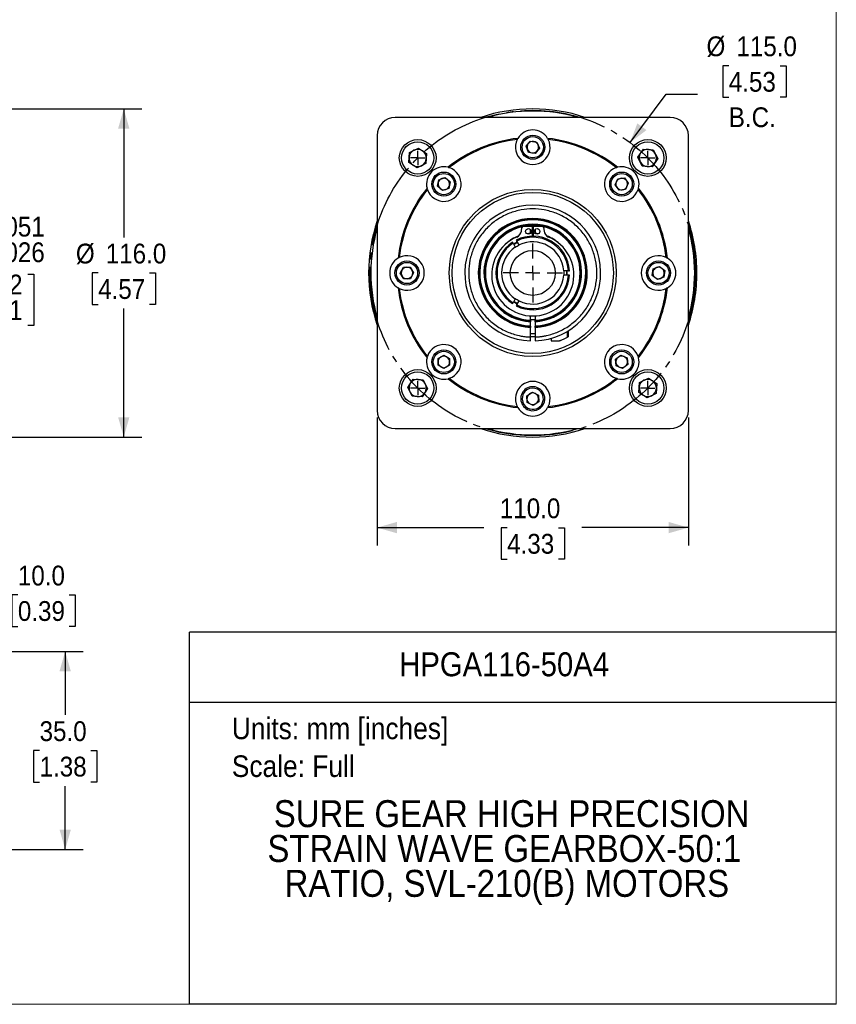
# Model space of a CAD drawing. Header units: millimetres. Extents: x 0 to 864, y 0 to 559.
# Tile 9 of 14: x 575 to 864, y 0 to 348. Entities that reach past the tile are written whole.
import ezdxf
from ezdxf.enums import TextEntityAlignment as Align

# ---------------------------------------------------------------- set-up
doc = ezdxf.new("R2010")
doc.units = ezdxf.units.MM
doc.header["$LTSCALE"] = 2
doc.linetypes.add('SLD-Center', pattern=[19.05, 15.24, -1.27, 1.27, -1.27])
doc.linetypes.add('SLD-Solid', pattern=[0])
doc.layers.add('CENTER', color=40, linetype='SLD-Center')
doc.layers.add('SLD-0', color=7, linetype='SLD-Solid', lineweight=25)
doc.layers.add('TEXT', color=140, linetype='SLD-Solid', lineweight=25)
doc.styles.add('SLDTEXTSTYLE0', font='GOTHIC.TTF', dxfattribs={"width": 0.913})
doc.dimstyles.new('SLDDIMSTYLE0', dxfattribs={"dimtxt": 7, "dimasz": 7, "dimexe": 0, "dimexo": 0.0625, "dimgap": 1.75, "dimtad": 0, "dimtih": 1, "dimtoh": 1, "dimdec": 3, "dimrnd": 1e-09, "dimzin": 4, "dimdsep": 46, "dimtxsty": 'SLDTEXTSTYLE0', "dimsah": 1, "dimcen": 0.09, "dimadec": 0, "dimazin": 1, "dimtol": 1, "dimtp": 0.051, "dimtm": 0.026, "dimtfac": 1, "dimtdec": 3, "dimtofl": 0, "dimtmove": 0, "dimatfit": 3, "dimfxl": 0, "dimfrac": 2, "dimtolj": 1, "dimarcsym": 0})
doc.dimstyles.new('SLDDIMSTYLE3', dxfattribs={"dimtxt": 7, "dimasz": 7, "dimexe": 0, "dimexo": 0.0625, "dimgap": 1.75, "dimtad": 0, "dimtih": 1, "dimtoh": 1, "dimdec": 1, "dimrnd": 1e-09, "dimzin": 4, "dimdsep": 46, "dimtxsty": 'SLDTEXTSTYLE0', "dimsah": 1, "dimcen": 0.09, "dimadec": 0, "dimazin": 1, "dimtfac": 1, "dimtdec": 1, "dimtofl": 0, "dimtmove": 0, "dimatfit": 3, "dimfxl": 0, "dimfrac": 2, "dimtolj": 1, "dimtzin": 12, "dimarcsym": 0})
doc.dimstyles.new('SLDDIMSTYLE6', dxfattribs={"dimtxt": 7, "dimasz": 7, "dimexe": 0, "dimexo": 0.0625, "dimgap": 1.75, "dimtad": 0, "dimtih": 1, "dimtoh": 1, "dimdec": 1, "dimrnd": 1e-09, "dimzin": 4, "dimdsep": 46, "dimtxsty": 'SLDTEXTSTYLE0', "dimsah": 1, "dimcen": 0, "dimadec": 0, "dimazin": 1, "dimtfac": 1, "dimtdec": 1, "dimtofl": 0, "dimtmove": 0, "dimatfit": 3, "dimfxl": 0, "dimfrac": 2, "dimtolj": 1, "dimtzin": 12, "dimarcsym": 0})
doc.dimstyles.new('SLDDIMSTYLE7', dxfattribs={"dimtxt": 7, "dimasz": 7, "dimexe": 0, "dimexo": 0.0625, "dimgap": 1.75, "dimtad": 0, "dimtih": 1, "dimtoh": 1, "dimdec": 1, "dimlfac": 0.5, "dimrnd": 1e-09, "dimzin": 4, "dimdsep": 46, "dimtxsty": 'SLDTEXTSTYLE0', "dimsah": 1, "dimcen": 0.09, "dimadec": 0, "dimazin": 1, "dimtfac": 1, "dimtdec": 1, "dimtofl": 0, "dimtmove": 0, "dimatfit": 3, "dimfxl": 0, "dimfrac": 2, "dimtolj": 1, "dimtzin": 12, "dimarcsym": 0})
doc.dimstyles.new('SLDDIMSTYLE8', dxfattribs={"dimtxt": 7, "dimasz": 7, "dimexe": 0, "dimexo": 0.0625, "dimgap": 1.75, "dimtad": 0, "dimtih": 1, "dimtoh": 1, "dimdec": 1, "dimlfac": 0.5, "dimrnd": 1e-09, "dimzin": 4, "dimdsep": 46, "dimtxsty": 'SLDTEXTSTYLE0', "dimsah": 1, "dimcen": 0.09, "dimadec": 0, "dimazin": 1, "dimtfac": 1, "dimtdec": 3, "dimtofl": 0, "dimtmove": 0, "dimatfit": 3, "dimfxl": 0, "dimfrac": 2, "dimtolj": 1, "dimtzin": 12, "dimarcsym": 0})

# ---------------------------------------------------------------- blocks, each defined once
blk = doc.blocks.new('SW_NOTE_0')
at = {"layer": 'TEXT', "color": 0, "insert": (0, 9.73), "char_height": 7.62, "attachment_point": 1, "style": 'SLDTEXTSTYLE0'}
blk.add_mtext('Units: mm [inches]', dxfattribs=at)
blk = doc.blocks.new('SW_NOTE_0_1')
at = {"layer": 'TEXT', "color": 0, "insert": (0, 9.73), "char_height": 7.62, "attachment_point": 1, "style": 'SLDTEXTSTYLE0'}
blk.add_mtext('Scale: Full', dxfattribs=at)
blk = doc.blocks.new('Block1')
at = {"color": 140, "linetype": 'SLD-Solid', "lineweight": 18}
blk.add_line((863.6, 0), (863.6, 131.52), dxfattribs=at)
at = {"layer": 'TEXT'}
for p, q in [((863.6, 131.52), (635, 131.52)), ((635, 0), (635, 131.52)), ((635, 106.79), (863.6, 106.79)), ((863.6, 0), (635, 0))]:
    blk.add_line(p, q, dxfattribs=at)
at = {"layer": 'TEXT', "color": 140}
for name, p in [('SW_NOTE_0', (649.97, 91.6)), ('SW_NOTE_0_1', (649.97, 78.25))]:
    blk.add_blockref(name, p, dxfattribs=at)
at = {"layer": 'TEXT', "color": 140, "style": 'SLDTEXTSTYLE0', "width": 0.913}
for tag, height, p in [('AUTOATTR0', 8.47, (709.13, 113.41)), ('AUTOATTR1_0', 9.53, (664.81, 59.77)), ('AUTOATTR1_1', 9.53, (662.56, 47.45)), ('AUTOATTR1_2', 9.53, (668.62, 35.13))]:
    blk.add_attdef(tag, text='', height=height, dxfattribs=at).set_placement(p, align=Align.BOTTOM_LEFT)
blk = doc.blocks.new('Block2')
at = {"color": 7, "linetype": 'SLD-Solid', "lineweight": 18}
for p in [(863.6, 558.8), (0, 0)]:
    blk.add_line(p, (863.6, 0), dxfattribs=at)
blk = doc.blocks.new('_D')
at = {"layer": 'SLD-0'}
for p, q in [((502.82, 306.01), (558.13, 306.01)), ((551.78, 306.01), (551.78, 278.49)), ((525.68, 258.05), (523.54, 258.05)), ((523.54, 258.05), (523.54, 239.94)), ((577.88, 258.05), (580.02, 258.05)), ((580.02, 258.05), (580.02, 239.94)), ((523.54, 239.94), (525.68, 239.94)), ((551.78, 211.01), (551.78, 238.52)), ((580.02, 239.94), (577.88, 239.94)), ((502.82, 211.01), (558.13, 211.01))]:
    blk.add_line(p, q, dxfattribs=at)
for points in [[(551.78, 306.01), (549.78, 299.01), (553.78, 299.01)], [(551.78, 211.01), (553.78, 218.01), (549.78, 218.01)]]:
    blk.add_solid(points, dxfattribs=at)
at = {"layer": 'SLD-0', "char_height": 7, "attachment_point": 1, "style": 'SLDTEXTSTYLE0'}
for s, insert in [('0.051', (562.47, 278.38)), ('+', (556.81, 277.46)), ('%%c', (517.81, 273.26)), ('95.000', (528.37, 273.26)), ('0.026', (562.47, 269.33)), ('-', (558.09, 268.41)), ('0.002', (554.61, 257.94)), ('+', (548.95, 257.94)), ('3.740', (525.68, 252.93)), ('0.001', (554.61, 248.89)), ('-', (550.23, 248.89))]:
    blk.add_mtext(s, dxfattribs=dict(at, insert=insert))
blk = doc.blocks.new('_D_3')
at = {"layer": 'SLD-0'}
for p, q in [((475.55, 316.51), (505.78, 316.51)), ((509.78, 316.51), (618.13, 316.51)), ((611.78, 316.51), (611.78, 271.04)), ((602.73, 258.51), (600.59, 258.51)), ((600.59, 258.51), (600.59, 247.39)), ((620.83, 258.51), (622.96, 258.51)), ((622.96, 258.51), (622.96, 247.39)), ((600.59, 247.39), (602.73, 247.39)), ((622.96, 247.39), (620.83, 247.39)), ((611.78, 200.51), (611.78, 245.97)), ((475.55, 200.51), (498.28, 200.51)), ((502.28, 200.51), (505.78, 200.51)), ((509.78, 200.51), (618.13, 200.51))]:
    blk.add_line(p, q, dxfattribs=at)
for points in [[(611.78, 316.51), (609.78, 309.51), (613.78, 309.51)], [(611.78, 200.51), (613.78, 207.51), (609.78, 207.51)]]:
    blk.add_solid(points, dxfattribs=at)
at = {"layer": 'SLD-0', "char_height": 7, "attachment_point": 1, "style": 'SLDTEXTSTYLE0'}
for s, insert in [('%%c', (594.86, 268.87)), ('116.0', (605.42, 268.87)), ('4.57', (602.73, 256.34))]:
    blk.add_mtext(s, dxfattribs=dict(at, insert=insert))
blk = doc.blocks.new('_D_11')
at = {"layer": 'SLD-0'}
for p, q in [((825.6, 331.76), (823.47, 331.76)), ((823.47, 331.76), (823.47, 320.65)), ((843.71, 331.76), (845.84, 331.76)), ((845.84, 331.76), (845.84, 320.65)), ((790.71, 304.59), (803.45, 321.68)), ((803.45, 321.68), (814.57, 321.68)), ((823.47, 320.65), (825.6, 320.65)), ((845.84, 320.65), (843.71, 320.65))]:
    blk.add_line(p, q, dxfattribs=at)
blk.add_solid([(790.71, 304.59), (796.5, 309.01), (793.29, 311.4)], dxfattribs=at)
at = {"layer": 'SLD-0', "char_height": 7, "attachment_point": 1, "style": 'SLDTEXTSTYLE0'}
for s, insert in [('%%c', (817.74, 342.13)), ('115.0', (828.3, 342.13)), ('4.53', (825.6, 329.59)), ('B.C.', (825.6, 317.06))]:
    blk.add_mtext(s, dxfattribs=dict(at, insert=insert))
blk = doc.blocks.new('_D_12')
at = {"layer": 'SLD-0'}
for p, q in [((701.32, 207.39), (701.32, 162.16)), ((811.32, 207.39), (811.32, 162.16)), ((701.32, 168.51), (739, 168.51)), ((747.27, 168.45), (745.14, 168.45)), ((745.14, 168.45), (745.14, 157.34)), ((765.38, 168.45), (767.51, 168.45)), ((767.51, 168.45), (767.51, 157.34)), ((811.32, 168.51), (773.65, 168.51)), ((745.14, 157.34), (747.27, 157.34)), ((767.51, 157.34), (765.38, 157.34))]:
    blk.add_line(p, q, dxfattribs=at)
for points in [[(701.32, 168.51), (708.32, 166.51), (708.32, 170.51)], [(811.32, 168.51), (804.32, 170.51), (804.32, 166.51)]]:
    blk.add_solid(points, dxfattribs=at)
at = {"layer": 'SLD-0', "char_height": 7, "attachment_point": 1, "style": 'SLDTEXTSTYLE0'}
for s, insert in [('110.0', (744.69, 178.82)), ('4.33', (747.27, 166.28))]:
    blk.add_mtext(s, dxfattribs=dict(at, insert=insert))
blk = doc.blocks.new('SW_CENTERMARKSYMBOL_2')
at = {"layer": 'SLD-0', "color": 0}
for q in [(-2.54, 0), (0, 2.54), (0, -2.54), (2.54, 0)]:
    blk.add_line((0, 0), q, dxfattribs=at)
blk = doc.blocks.new('SW_CENTERMARKSYMBOL_3')
at = {"layer": 'SLD-0', "color": 0}
for q in [(-2.54, 0), (0, 2.54), (0, -2.54), (2.54, 0)]:
    blk.add_line((0, 0), q, dxfattribs=at)
blk = doc.blocks.new('SW_CENTERMARKSYMBOL_4')
at = {"layer": 'SLD-0', "color": 0}
for q in [(-2.54, 0), (0, 2.54), (0, -2.54), (2.54, 0)]:
    blk.add_line((0, 0), q, dxfattribs=at)
blk = doc.blocks.new('SW_CENTERMARKSYMBOL_5')
at = {"layer": 'SLD-0', "color": 0}
for q in [(-2.54, 0), (0, 2.54), (0, -2.54), (2.54, 0)]:
    blk.add_line((0, 0), q, dxfattribs=at)
blk = doc.blocks.new('SW_CENTERMARKSYMBOL_6')
at = {"layer": 'SLD-0', "color": 0}
for p, q in [((0, 5.08), (0, 10.4775)), ((-5.08, 0), (-10.4775, 0)), ((0, 0), (-2.54, 0)), ((0, 0), (0, 2.54)), ((0, 0), (0, -2.54)), ((0, 0), (2.54, 0)), ((5.08, 0), (10.4775, 0)), ((0, -5.08), (0, -10.4775))]:
    blk.add_line(p, q, dxfattribs=at)
blk = doc.blocks.new('_D_16')
at = {"layer": 'SLD-0'}
for p, q in [((529.08, 127.28), (529.08, 151.09)), ((549.08, 127.28), (549.08, 151.09)), ((529.08, 144.74), (549.08, 144.74)), ((549.08, 144.74), (566.08, 144.74)), ((574.36, 144.69), (572.22, 144.69)), ((572.22, 144.69), (572.22, 133.57)), ((592.46, 144.69), (594.59, 144.69)), ((594.59, 144.69), (594.59, 133.57)), ((572.22, 133.57), (574.36, 133.57)), ((594.59, 133.57), (592.46, 133.57))]:
    blk.add_line(p, q, dxfattribs=at)
for points in [[(529.08, 144.74), (536.08, 142.74), (536.08, 146.74)], [(549.08, 144.74), (542.08, 146.74), (542.08, 142.74)]]:
    blk.add_solid(points, dxfattribs=at)
at = {"layer": 'SLD-0', "char_height": 7, "attachment_point": 1, "style": 'SLDTEXTSTYLE0'}
for s, insert in [('10.0', (574.36, 155.05)), ('0.39', (574.36, 142.52))]:
    blk.add_mtext(s, dxfattribs=dict(at, insert=insert))
blk = doc.blocks.new('_D_17')
at = {"layer": 'SLD-0'}
for p, q in [((551.62, 124.74), (597.43, 124.74)), ((591.08, 124.74), (591.08, 102.33)), ((582.03, 89.69), (579.9, 89.69)), ((579.9, 89.69), (579.9, 78.57)), ((600.14, 89.69), (602.27, 89.69)), ((602.27, 89.69), (602.27, 78.57)), ((579.9, 78.57), (582.03, 78.57)), ((591.08, 54.74), (591.08, 77.15)), ((602.27, 78.57), (600.14, 78.57)), ((541.62, 54.74), (597.43, 54.74))]:
    blk.add_line(p, q, dxfattribs=at)
for points in [[(591.08, 124.74), (589.08, 117.74), (593.08, 117.74)], [(591.08, 54.74), (593.08, 61.74), (589.08, 61.74)]]:
    blk.add_solid(points, dxfattribs=at)
at = {"layer": 'SLD-0', "char_height": 7, "attachment_point": 1, "style": 'SLDTEXTSTYLE0'}
for s, insert in [('35.0', (582.03, 100.05)), ('1.38', (582.03, 87.52))]:
    blk.add_mtext(s, dxfattribs=dict(at, insert=insert))

msp = doc.modelspace()

# ---------------------------------------------------------------- linework, layer by layer
for p, q in [((804.8986, 313.5073), (707.751, 313.5073)), ((737.924, 313.511), (707.7511, 313.511)), ((804.8985, 313.511), (774.7257, 313.511)), ((701.3211, 307.081), (701.3211, 276.9082)), ((701.3248, 307.0811), (701.3248, 209.9335)), ((811.3248, 209.9335), (811.3248, 307.0811)), ((811.3285, 276.9082), (811.3285, 307.081)), ((753.9942, 303.3149), (755.4692, 305.1544)), ((754.8498, 301.1177), (753.9942, 303.3149)), ((755.4692, 305.1544), (757.7998, 304.7968)), ((757.7998, 304.7968), (758.6555, 302.5997)), ((712.5119, 297.6059), (712.7381, 301.1176)), ((712.7381, 301.1176), (715.8924, 302.6776)), ((715.8924, 302.6776), (718.8205, 300.7259)), ((718.8205, 300.7259), (718.5943, 297.2142)), ((757.1805, 300.7601), (754.8498, 301.1177)), ((758.6555, 302.5997), (757.1805, 300.7601)), ((793.4718, 299.3921), (795.4235, 302.3202)), ((795.0318, 296.2378), (793.4718, 299.3921)), ((795.4235, 302.3202), (798.9352, 302.094)), ((798.9352, 302.094), (800.4952, 298.9397)), ((715.44, 295.6542), (712.5119, 297.6059)), ((718.5943, 297.2142), (715.44, 295.6542)), ((798.5434, 296.0116), (795.0318, 296.2378)), ((800.4952, 298.9397), (798.5434, 296.0116)), ((722.6634, 289.1737), (723.1166, 291.4876)), ((724.4408, 287.6242), (722.6634, 289.1737)), ((723.1166, 291.4876), (725.3471, 292.2521)), ((725.3471, 292.2521), (727.1245, 290.7027)), ((727.1245, 290.7027), (726.6713, 288.3887)), ((785.412, 289.6804), (786.3606, 291.839)), ((786.8071, 287.7795), (785.412, 289.6804)), ((786.3606, 291.839), (788.7044, 292.0968)), ((788.7044, 292.0968), (790.0995, 290.196)), ((790.0995, 290.196), (789.1509, 288.0373)), ((726.6713, 288.3887), (724.4408, 287.6242)), ((789.1509, 288.0373), (786.8071, 287.7795)), ((752.9938, 275.0293), (756.0581, 275.0786)), ((756.0581, 275.0786), (756.1157, 271.5056)), ((756.534, 271.5056), (756.5915, 275.0786)), ((756.5915, 275.0786), (759.6559, 275.0293)), ((752.3403, 273.3352), (752.5061, 274.5946)), ((755.5298, 272.5406), (755.5298, 273.882)), ((756.0614, 274.8776), (756.5883, 274.8776)), ((757.1198, 273.882), (757.1198, 272.5406)), ((760.1436, 274.5946), (760.3094, 273.3352)), ((749.3457, 269.0206), (749.1549, 269.3512)), ((749.3457, 269.0206), (750.157, 267.6154)), ((750.5187, 270.1386), (750.7096, 269.808)), ((751.5209, 268.4028), (750.7096, 269.808)), ((709.5174, 258.4604), (710.6555, 260.5254)), ((710.7367, 256.4422), (709.5174, 258.4604)), ((710.6555, 260.5254), (713.013, 260.5723)), ((713.013, 260.5723), (714.2323, 258.5541)), ((714.2323, 258.5541), (713.0942, 256.4891)), ((768.9193, 259.2947), (767.2966, 259.2947)), ((768.9193, 257.7199), (767.2966, 257.7199)), ((768.9193, 259.2947), (769.301, 259.2947)), ((769.301, 257.7199), (768.9193, 257.7199)), ((798.5777, 257.6516), (798.9353, 259.9823)), ((800.4172, 256.1766), (798.5777, 257.6516)), ((798.9353, 259.9823), (801.1324, 260.8379)), ((801.1324, 260.8379), (802.972, 259.3629)), ((802.972, 259.3629), (802.6144, 257.0323)), ((713.0942, 256.4891), (710.7367, 256.4422)), ((802.6144, 257.0323), (800.4172, 256.1766)), ((749.1549, 247.6633), (749.3457, 247.9939)), ((750.157, 249.3991), (749.3457, 247.9939)), ((750.7096, 247.2065), (750.5187, 246.8759)), ((750.7096, 247.2065), (751.5209, 248.6117)), ((755.5298, 241.7754), (755.5298, 243.3272)), ((757.1198, 241.9331), (755.5298, 241.9331)), ((755.5298, 241.68), (755.5298, 241.7754)), ((755.5298, 241.3717), (755.5298, 241.2763)), ((755.5298, 239.7734), (755.5298, 241.2763)), ((757.1198, 243.3272), (757.1198, 241.7754)), ((757.1198, 241.7754), (757.1198, 241.68)), ((757.1198, 241.2763), (757.1198, 241.3717)), ((757.1198, 241.2763), (757.1198, 239.7734)), ((701.3211, 240.1064), (701.3211, 209.9336)), ((755.5298, 239.678), (755.5298, 239.7734)), ((755.5298, 239.3698), (755.5298, 239.2744)), ((755.5298, 235.8712), (755.5298, 239.2744)), ((755.5298, 237.0831), (757.1198, 237.0831)), ((757.1198, 239.7734), (757.1198, 239.678)), ((757.1198, 239.2744), (757.1198, 239.3698)), ((757.1198, 239.2744), (757.1198, 235.8712)), ((768.605, 235.8389), (768.605, 237.887)), ((768.859, 238.0646), (768.859, 235.9783)), ((811.3285, 209.9336), (811.3285, 240.1064)), ((762.859, 235.4139), (762.859, 234.5081)), ((762.859, 234.5081), (765.7428, 234.5081)), ((722.8491, 225.9023), (722.8548, 228.2602)), ((722.8548, 228.2602), (724.8996, 229.4343)), ((724.8996, 229.4343), (726.9388, 228.2504)), ((726.9388, 228.2504), (726.9331, 225.8925)), ((785.5971, 228.025), (787.4979, 229.4201)), ((785.8549, 225.6812), (785.5971, 228.025)), ((787.4979, 229.4201), (789.6566, 228.4715)), ((789.6566, 228.4715), (789.9144, 226.1277)), ((724.8883, 224.7185), (722.8491, 225.9023)), ((726.9331, 225.8925), (724.8883, 224.7185)), ((788.0135, 224.7326), (785.8549, 225.6812)), ((789.9144, 226.1277), (788.0135, 224.7326)), ((712.1545, 218.0748), (714.1063, 221.0029)), ((714.1063, 221.0029), (717.6179, 220.7767)), ((717.6179, 220.7767), (719.1779, 217.6224)), ((793.8292, 216.2887), (794.0554, 219.8003)), ((794.0554, 219.8003), (797.2097, 221.3603)), ((797.2097, 221.3603), (800.1378, 219.4086)), ((800.1378, 219.4086), (799.9116, 215.8969)), ((713.7145, 214.9205), (712.1545, 218.0748)), ((719.1779, 217.6224), (717.2262, 214.6943)), ((754.2227, 215.1254), (756.1988, 216.4118)), ((756.1988, 216.4118), (758.3009, 215.3437)), ((758.25, 217.8462), (758.0235, 217.4005)), ((796.7573, 214.337), (793.8292, 216.2887)), ((799.9116, 215.8969), (796.7573, 214.337)), ((717.2262, 214.6943), (713.7145, 214.9205)), ((754.3488, 212.7708), (754.2227, 215.1254)), ((756.4509, 211.7027), (754.3488, 212.7708)), ((758.427, 212.9892), (756.4509, 211.7027)), ((758.3009, 215.3437), (758.427, 212.9892)), ((754.6262, 210.7141), (754.3997, 210.2683)), ((707.751, 203.5073), (804.8986, 203.5073)), ((707.7511, 203.5036), (737.924, 203.5036)), ((774.7257, 203.5036), (804.8985, 203.5036))]:
    msp.add_line(p, q)
for centre, radius in [((756.3248, 302.9573), 4.25), ((756.3248, 302.9573), 3.75), ((715.6662, 299.1659), 6.5), ((715.6662, 299.1659), 5.7), ((796.9835, 299.1659), 6.5), ((796.9835, 299.1659), 5.7), ((724.894, 289.9382), 4.25), ((724.894, 289.9382), 3.75), ((787.7557, 289.9382), 4.25), ((787.7557, 289.9382), 3.75), ((756.3248, 258.5073), 29.5), ((756.3248, 258.5073), 28.5), ((754.8008, 273.2113), 0.9906), ((757.8488, 273.2113), 0.9906), ((756.3248, 258.5073), 7.9375), ((711.8748, 258.5073), 4.25), ((711.8748, 258.5073), 3.75), ((800.7748, 258.5073), 4.25), ((800.7748, 258.5073), 3.75), ((724.894, 227.0764), 4.25), ((724.894, 227.0764), 3.75), ((787.7557, 227.0764), 4.25), ((787.7557, 227.0764), 3.75), ((715.6662, 217.8486), 6.5), ((715.6662, 217.8486), 5.7), ((796.9835, 217.8486), 6.5), ((796.9835, 217.8486), 5.7)]:
    msp.add_circle(centre, radius)
for centre, radius, start, end in [((707.751, 307.0811), 6.4262, 90, 180), ((756.3248, 258.5073), 58, 71.502889, 108.497111), ((756.3248, 258.5073), 57.238, 90, 106.074992), ((756.3248, 258.5073), 57.238, 73.925008, 90), ((804.8986, 307.0811), 6.4262, 0, 90), ((756.3248, 302.9573), 6.12, 30.891642, 149.108358), ((756.3248, 258.5073), 47.881, 96.297143, 128.702857), ((756.3248, 258.5073), 47.5, 96.619655, 128.380345), ((756.3248, 302.9573), 6.12, 153.472797, 26.527203), ((756.3248, 302.9573), 2.042, 141.276848, 201.276848), ((756.3248, 302.9573), 2.042, 81.276848, 141.276848), ((756.3248, 302.9573), 2.042, 21.276848, 81.276848), ((756.3248, 302.9573), 2.042, 321.276848, 21.276848), ((756.3248, 258.5073), 47.881, 51.297143, 83.702857), ((756.3248, 258.5073), 47.5, 51.619655, 83.380345), ((715.6662, 299.1659), 3.0475, 176.314729, 236.314729), ((715.6662, 299.1659), 3.0475, 116.314729, 176.314729), ((715.6662, 299.1659), 3.0475, 56.314729, 116.314729), ((715.6662, 299.1659), 3.0475, 356.314729, 56.314729), ((756.3248, 302.9573), 2.042, 201.276848, 261.276848), ((756.3248, 302.9573), 2.042, 261.276848, 321.276848), ((796.9835, 299.1659), 3.0475, 146.314729, 206.314729), ((796.9835, 299.1659), 3.0475, 86.314729, 146.314729), ((796.9835, 299.1659), 3.0475, 26.314729, 86.314729), ((796.9835, 299.1659), 3.0475, 326.314729, 26.314729), ((715.6662, 299.1659), 3.0475, 236.314729, 296.314729), ((715.6662, 299.1659), 3.0475, 296.314729, 356.314729), ((724.894, 289.9382), 6.12, 75.891642, 194.108358), ((787.7557, 289.9382), 6.12, 345.891642, 104.108358), ((796.9835, 299.1659), 3.0475, 206.314729, 266.314729), ((796.9835, 299.1659), 3.0475, 266.314729, 326.314729), ((724.894, 289.9382), 6.12, 198.472797, 71.527203), ((787.7557, 289.9382), 6.12, 108.472797, 341.527203), ((724.894, 289.9382), 2.042, 168.918789, 228.918789), ((724.894, 289.9382), 2.042, 108.918789, 168.918789), ((724.894, 289.9382), 2.042, 48.918789, 108.918789), ((724.894, 289.9382), 2.042, 288.918789, 348.918789), ((724.894, 289.9382), 2.042, 348.918789, 48.918789), ((787.7557, 289.9382), 2.042, 156.276848, 216.276848), ((787.7557, 289.9382), 2.042, 96.276848, 156.276848), ((787.7557, 289.9382), 2.042, 36.276848, 96.276848), ((787.7557, 289.9382), 2.042, 276.276848, 336.276848), ((787.7557, 289.9382), 2.042, 336.276848, 36.276848), ((756.3248, 258.5073), 47.881, 141.297143, 173.702857), ((756.3248, 258.5073), 47.5, 141.619655, 173.380345), ((724.894, 289.9382), 2.042, 228.918789, 288.918789), ((787.7557, 289.9382), 2.042, 216.276848, 276.276848), ((756.3248, 258.5073), 47.5, 6.619655, 38.380345), ((756.3248, 258.5073), 47.881, 6.297143, 38.702857), ((756.3248, 258.5073), 24, 271.89827, 268.10173), ((756.3248, 258.5073), 58, 161.502889, 198.497111), ((756.3248, 258.5073), 19.2493, 272.367001, 267.632999), ((756.3248, 258.5073), 19.154, 272.378787, 267.621213), ((756.3248, 258.5073), 18.846, 272.417681, 267.582319), ((756.3248, 258.5073), 18.7507, 272.429979, 267.570021), ((756.3248, 258.5073), 17.2493, 272.641631, 267.358369), ((756.3248, 258.5073), 17.154, 272.65632, 267.34368), ((756.3248, 258.5073), 16.846, 102.163999, 267.295084), ((753.0018, 274.5294), 0.5, 90.922041, 172.5), ((756.3248, 258.5073), 16.846, 78.758049, 101.241951), ((756.3248, 258.5073), 16.7507, 80.736601, 99.263399), ((756.3248, 258.5073), 16.846, 272.704916, 77.836001), ((759.6479, 274.5294), 0.5, 7.5, 89.077959), ((756.3248, 258.5073), 58, 0, 18.497111), ((756.3248, 258.5073), 57.238, 163.925008, 196.074992), ((756.3248, 258.5073), 16.7507, 102.810209, 267.27968), ((756.3248, 258.5073), 13.9999, 110.699014, 132.593734), ((756.3248, 258.5073), 13, 3.472487, 116.527513), ((749.6713, 273.6866), 2.692, 292.74935, 352.5), ((756.3248, 258.5073), 13.9999, 93.499898, 98.334691), ((756.3248, 258.5073), 16.7507, 272.72032, 77.189791), ((756.3248, 258.5073), 13.9999, 81.665309, 86.500102), ((762.9784, 273.6866), 2.692, 187.5, 247.25065), ((756.3248, 258.5073), 13.9999, 47.406266, 69.300986), ((756.3248, 258.5073), 57.238, 343.925008, 16.074992), ((756.3248, 257.8192), 14.5139, 112.74935, 67.25065), ((756.3248, 258.5073), 13, 123.472487, 236.527513), ((756.3248, 258.5073), 12.619, 123.577464, 236.422536), ((756.3248, 258.5073), 12.2047, 116.300929, 123.699071), ((756.3248, 258.5073), 12.0194, 116.243807, 123.756193), ((756.3248, 258.5073), 12.619, 3.577464, 116.422536), ((756.3248, 258.5073), 11, 4.104847, 115.895153), ((711.8748, 258.5073), 6.12, 243.472797, 116.527203), ((756.3248, 258.5073), 11, 124.104847, 235.895153), ((800.7748, 258.5073), 6.12, 63.472797, 296.527203), ((711.8748, 258.5073), 6.12, 120.891642, 239.108358), ((800.7748, 258.5073), 6.12, 300.891642, 59.108358), ((711.8748, 258.5073), 2.042, 151.139248, 211.139248), ((711.8748, 258.5073), 2.042, 91.139248, 151.139248), ((711.8748, 258.5073), 2.042, 31.139248, 91.139248), ((711.8748, 258.5073), 2.042, 331.139248, 31.139248), ((756.3248, 258.5073), 13, 243.472487, 356.527513), ((756.3248, 258.5073), 12.619, 243.577464, 356.422536), ((756.3248, 258.5073), 11, 244.104847, 355.895153), ((756.3248, 258.5073), 12.0194, 356.243807, 3.756193), ((756.3248, 258.5073), 12.2047, 356.300929, 3.699071), ((800.7748, 258.5073), 2.042, 171.276848, 231.276848), ((800.7748, 258.5073), 2.042, 111.276848, 171.276848), ((800.7748, 258.5073), 2.042, 51.276848, 111.276848), ((800.7748, 258.5073), 2.042, 291.276848, 351.276848), ((800.7748, 258.5073), 2.042, 351.276848, 51.276848), ((756.3248, 258.5073), 58, 341.502889, 0), ((711.8748, 258.5073), 2.042, 211.139248, 271.139248), ((711.8748, 258.5073), 2.042, 271.139248, 331.139248), ((800.7748, 258.5073), 2.042, 231.276848, 291.276848), ((756.3248, 258.5073), 47.881, 186.297143, 218.702857), ((756.3248, 258.5073), 47.5, 186.619655, 218.380345), ((756.3248, 258.5073), 47.5, 321.619655, 353.380345), ((756.3248, 258.5073), 47.881, 321.297143, 353.702857), ((756.3248, 258.5073), 12.2047, 236.300929, 243.699071), ((756.3248, 258.5073), 12.0194, 236.243807, 243.756193), ((724.894, 227.0764), 6.12, 288.472797, 161.527203), ((756.3248, 258.5073), 22.5, 267.975128, 272.024872), ((787.7557, 227.0764), 6.12, 18.472797, 251.527203), ((724.894, 227.0764), 6.12, 165.891642, 284.108358), ((724.894, 227.0764), 2.042, 119.861723, 179.861723), ((724.894, 227.0764), 2.042, 179.861723, 239.861723), ((724.894, 227.0764), 2.042, 59.861723, 119.861723), ((724.894, 227.0764), 2.042, 299.861723, 359.861723), ((724.894, 227.0764), 2.042, 359.861723, 59.861723), ((787.7557, 227.0764), 2.042, 126.276848, 186.276848), ((787.7557, 227.0764), 2.042, 186.276848, 246.276848), ((787.7557, 227.0764), 6.12, 255.891642, 14.108358), ((787.7557, 227.0764), 2.042, 66.276848, 126.276848), ((787.7557, 227.0764), 2.042, 6.276848, 66.276848), ((787.7557, 227.0764), 2.042, 306.276848, 6.276848), ((724.894, 227.0764), 2.042, 239.861723, 299.861723), ((787.7557, 227.0764), 2.042, 246.276848, 306.276848), ((715.6662, 217.8486), 3.0475, 146.314729, 206.314729), ((715.6662, 217.8486), 3.0475, 86.314729, 146.314729), ((715.6662, 217.8486), 3.0475, 26.314729, 86.314729), ((756.3248, 258.5073), 47.881, 231.297143, 263.702857), ((756.3248, 258.5073), 47.5, 231.619655, 263.380345), ((756.3248, 214.0573), 6.12, 333.472797, 206.527203), ((756.3248, 258.5073), 47.881, 276.297143, 308.702857), ((756.3248, 258.5073), 47.5, 276.619655, 308.380345), ((796.9835, 217.8486), 3.0475, 116.314729, 176.314729), ((796.9835, 217.8486), 3.0475, 56.314729, 116.314729), ((796.9835, 217.8486), 3.0475, 356.314729, 56.314729), ((715.6662, 217.8486), 3.0475, 206.314729, 266.314729), ((715.6662, 217.8486), 3.0475, 266.314729, 326.314729), ((715.6662, 217.8486), 3.0475, 326.314729, 26.314729), ((756.3248, 214.0573), 4.25, 63.064803, 243.064803), ((756.3248, 214.0573), 3.75, 63.064803, 243.064803), ((756.3248, 214.0573), 4.25, 243.064803, 63.064803), ((756.3248, 214.0573), 3.75, 243.064803, 63.064803), ((756.3248, 214.0573), 2.042, 63.064803, 123.064803), ((756.3248, 214.0573), 2.042, 3.064803, 63.064803), ((796.9835, 217.8486), 3.0475, 176.314729, 236.314729), ((796.9835, 217.8486), 3.0475, 296.314729, 356.314729), ((756.3248, 214.0573), 2.042, 123.064803, 183.064803), ((756.3248, 214.0573), 2.042, 183.064803, 243.064803), ((756.3248, 214.0573), 2.042, 243.064803, 303.064803), ((756.3248, 214.0573), 2.042, 303.064803, 3.064803), ((796.9835, 217.8486), 3.0475, 236.314729, 296.314729), ((707.751, 209.9335), 6.4262, 180, 270), ((756.3248, 214.0573), 6.12, 210.891642, 329.108358), ((804.8986, 209.9335), 6.4262, 270, 0), ((756.3248, 258.5073), 58, 251.502889, 288.497111), ((756.3248, 258.5073), 57.238, 253.925008, 286.074992)]:
    msp.add_arc(centre, radius, start, end)
for points in [[(750.8491, 305.6906), (750.9179, 305.8283), (750.9924, 305.9646), (751.073, 306.0994)], [(785.8166, 295.7428), (785.9626, 295.7916), (786.1117, 295.8353), (786.264, 295.8736)], [(750.157, 267.6154), (750.592, 267.9099), (751.0483, 268.1734), (751.5209, 268.4028)], [(803.5082, 263.983), (803.6459, 263.9142), (803.7822, 263.8397), (803.917, 263.7591)], [(767.2966, 259.2947), (767.3343, 258.7697), (767.3343, 258.2448), (767.2966, 257.7199)], [(709.1415, 253.0316), (709.0038, 253.1003), (708.8675, 253.1748), (708.7327, 253.2554)], [(751.5209, 248.6117), (751.0474, 248.8416), (750.5928, 249.104), (750.157, 249.3991)], [(768.605, 235.8389), (768.6899, 235.8848), (768.7745, 235.9313), (768.859, 235.9783)], [(718.9586, 228.5682), (718.9968, 228.7204), (719.0405, 228.8695), (719.0893, 229.0155)], [(726.8331, 221.2717), (726.6871, 221.2229), (726.538, 221.1792), (726.3857, 221.141)], [(761.8005, 211.3239), (761.7318, 211.1862), (761.6573, 211.0499), (761.5767, 210.9152)]]:
    msp.add_open_spline(points, degree=3)
for points, knots in [([(761.5767, 306.0994), (761.6157, 306.0327), (761.6948, 305.8975), (761.765, 305.7602), (761.8005, 305.6906)], [0, 0, 0, 0, 0.49364698, 1, 1, 1, 1]), ([(726.3857, 295.8736), (726.4605, 295.854), (726.612, 295.8144), (726.7588, 295.7669), (726.8331, 295.7428)], [0, 0, 0, 0, 0.49364698, 1, 1, 1, 1]), ([(719.0893, 287.999), (719.0652, 288.0733), (719.0177, 288.2201), (718.9781, 288.3716), (718.9586, 288.4464)], [0, 0, 0, 0, 0.50635302, 1, 1, 1, 1]), ([(793.6911, 288.4464), (793.6716, 288.3716), (793.632, 288.2201), (793.5845, 288.0733), (793.5604, 287.999)], [0, 0, 0, 0, 0.49364698, 1, 1, 1, 1]), ([(757.1198, 235.8712), (757.272, 235.8774), (757.5762, 235.8899), (758.0316, 235.9201), (758.4858, 235.9589), (758.9389, 236.0069), (759.3909, 236.064), (759.8418, 236.1303), (760.2915, 236.2057), (760.74, 236.2902), (761.7466, 236.5008), (763.2944, 236.9191), (765.3573, 237.697), (767.3621, 238.6847), (769.2957, 239.8925), (771.1116, 241.2973), (772.785, 242.8916), (774.2891, 244.6468), (775.5964, 246.5339), (776.7008, 248.5285), (777.5816, 250.5823), (778.2498, 252.6838), (778.8414, 255.4392), (779.0958, 258.9074), (778.642, 263.0844), (777.3802, 267.2419), (775.2521, 271.227), (772.31, 274.7755), (768.7104, 277.6548), (764.6885, 279.7127), (760.5097, 280.9014), (756.3248, 281.2816), (752.14, 280.9014), (747.9612, 279.7127), (743.9393, 277.6548), (740.3397, 274.7754), (737.3976, 271.227), (735.2695, 267.2419), (734.0076, 263.0846), (733.5541, 258.9069), (733.8604, 254.7165), (734.7828, 251.2468), (735.9488, 248.5288), (737.0531, 246.5342), (738.3604, 244.6469), (739.8644, 242.8918), (741.538, 241.2974), (743.3537, 239.8927), (745.2874, 238.6848), (747.2921, 237.6971), (749.3552, 236.9192), (751.0205, 236.4691), (752.2673, 236.2186), (753.0774, 236.086), (753.8914, 235.9835), (754.709, 235.9086), (755.2561, 235.8837), (755.5298, 235.8712)], [0, 0, 0, 0, 0.00325032, 0.00649612, 0.00973872, 0.01297943, 0.01621957, 0.01946047, 0.02270344, 0.02594981, 0.02920087, 0.0446508, 0.06010449, 0.076183, 0.09226529, 0.10867756, 0.12509369, 0.14150596, 0.15792209, 0.17400061, 0.19008289, 0.20553282, 0.2209865, 0.2501478, 0.2793091, 0.310177, 0.34229753, 0.3750831, 0.40786866, 0.4399892, 0.4708571, 0.5000184, 0.5291797, 0.5600476, 0.59216813, 0.6249537, 0.65773926, 0.6898598, 0.7207277, 0.749889, 0.77905029, 0.8099182, 0.82599671, 0.842079, 0.85849127, 0.8749074, 0.89131967, 0.9077358, 0.92381432, 0.9398966, 0.95534653, 0.97080021, 0.97664726, 0.98248306, 0.98831532, 0.99415174, 1, 1, 1, 1]), ([(708.7327, 263.7591), (708.7995, 263.7981), (708.9346, 263.8772), (709.072, 263.9474), (709.1415, 263.983)], [0, 0, 0, 0, 0.493646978, 1, 1, 1, 1]), ([(803.917, 253.2554), (803.8502, 253.2164), (803.7151, 253.1373), (803.5777, 253.0671), (803.5082, 253.0316)], [0, 0, 0, 0, 0.49364698, 1, 1, 1, 1]), ([(755.5298, 241.68), (755.5298, 241.6486), (755.5298, 241.5882), (755.5298, 241.4635), (755.5298, 241.4031), (755.5298, 241.3717)], [0, 0, 0, 0, 0.5, 0.5, 1, 1, 1, 1]), ([(757.1198, 241.3717), (757.1198, 241.4031), (757.1198, 241.4635), (757.1198, 241.5882), (757.1198, 241.6486), (757.1198, 241.68)], [0, 0, 0, 0, 0.5, 0.5, 1, 1, 1, 1]), ([(755.5298, 239.678), (755.5298, 239.6467), (755.5298, 239.5863), (755.5298, 239.4616), (755.5298, 239.4012), (755.5298, 239.3698)], [0, 0, 0, 0, 0.5, 0.5, 1, 1, 1, 1]), ([(757.1198, 239.3698), (757.1198, 239.4012), (757.1198, 239.4615), (757.1198, 239.5862), (757.1198, 239.6467), (757.1198, 239.678)], [0, 0, 0, 0, 0.5, 0.5, 1, 1, 1, 1]), ([(755.5298, 234.5204), (755.5298, 234.5204), (755.5298, 234.5556), (755.5298, 234.6572), (755.5298, 234.6986), (755.5298, 234.7966), (755.5298, 234.8536), (755.5298, 235.0404), (755.5298, 235.1909), (755.5298, 235.5157), (755.5298, 235.6929), (755.5298, 235.8712)], [0, 0, 0, 0, 0.25, 0.25, 0.375, 0.375, 0.5, 0.5, 0.75, 0.75, 1, 1, 1, 1]), ([(757.1198, 235.8712), (757.1198, 235.6929), (757.1198, 235.5179), (757.1198, 235.2727), (757.1198, 235.1951), (757.1198, 235.0484), (757.1198, 234.9789), (757.1198, 234.7919), (757.1198, 234.6912), (757.1198, 234.5563), (757.1198, 234.5204), (757.1198, 234.5204)], [0, 0, 0, 0, 0.25, 0.25, 0.375, 0.375, 0.5, 0.5, 0.75, 0.75, 1, 1, 1, 1]), ([(765.7428, 234.5081), (765.7428, 234.5081), (765.7749, 234.5206), (765.8919, 234.567), (765.9758, 234.6006), (766.1729, 234.6811), (766.2878, 234.7288), (766.5341, 234.8335), (766.6652, 234.8904), (767.0746, 235.0724), (767.3696, 235.2094), (767.9769, 235.5072), (768.2886, 235.6674), (768.605, 235.8389)], [0, 0, 0, 0, 0.125, 0.125, 0.25, 0.25, 0.375, 0.375, 0.5, 0.5, 0.75, 0.75, 1, 1, 1, 1]), ([(793.5604, 229.0155), (793.5845, 228.9412), (793.632, 228.7944), (793.6716, 228.6429), (793.6911, 228.5682)], [0, 0, 0, 0, 0.50635302, 1, 1, 1, 1]), ([(786.264, 221.141), (786.1892, 221.1605), (786.0377, 221.2002), (785.8909, 221.2477), (785.8166, 221.2717)], [0, 0, 0, 0, 0.49364698, 1, 1, 1, 1]), ([(751.073, 210.9152), (751.034, 210.9819), (750.9549, 211.117), (750.8847, 211.2544), (750.8491, 211.3239)], [0, 0, 0, 0, 0.49364698, 1, 1, 1, 1])]:
    msp.add_open_spline(points, degree=3, knots=knots)
at = {"layer": 'CENTER', "linetype": 'SLD-Center'}
msp.add_circle((756.3248, 258.5073), 57.5, dxfattribs=at)

# ---------------------------------------------------------------- block references
at = {"color": 7, "linetype": 'Continuous'}
msp.add_blockref('Block2', (0, 0), dxfattribs=at)
msp.add_blockref('Block1', (0, 0), dxfattribs=at).add_auto_attribs({'AUTOATTR0': 'HPGA116-50A4', 'AUTOATTR1_0': 'SURE GEAR HIGH PRECISION ', 'AUTOATTR1_1': 'STRAIN WAVE GEARBOX-50:1 ', 'AUTOATTR1_2': 'RATIO, SVL-210(B) MOTORS '})
at = {"layer": 'SLD-0'}
for name, p in [('SW_CENTERMARKSYMBOL_2', (715.6662, 299.1659)), ('SW_CENTERMARKSYMBOL_5', (796.9835, 299.1659)), ('SW_CENTERMARKSYMBOL_6', (756.3248, 258.5073)), ('SW_CENTERMARKSYMBOL_3', (715.6662, 217.8486)), ('SW_CENTERMARKSYMBOL_4', (796.9835, 217.8486))]:
    msp.add_blockref(name, p, dxfattribs=at)

# ---------------------------------------------------------------- dimensions: what is measured, and where the dimension line sits
dim = msp.add_diameter_dim_2p(p1=(721.9409, 212.4205), p2=(790.7088, 304.594), text='<>\\PB.C.', dimstyle='SLDDIMSTYLE6', dxfattribs=at)
dim.commit()
dim.dimension.update_dxf_attribs({"geometry": '_D_11', "text_midpoint": (834.6563, 326.2062), "dimtype": 163})
for base, p1, p2, dimstyle, picture, middle in [((611.7792, 200.5073), (473.0118, 316.5073), (473.0118, 200.5073), 'SLDDIMSTYLE3', '_D_3', (611.7792, 258.5073)), ((551.7792, 306.0073), (500.2792, 211.0073), (500.2792, 306.0073), 'SLDDIMSTYLE0', '_D', (551.7792, 258.5073))]:
    dim = msp.add_linear_dim(base=base, p1=p1, p2=p2, angle=90, text='%%c<>', dimstyle=dimstyle, dxfattribs=at)
    dim.commit()
    dim.dimension.update_dxf_attribs({"geometry": picture, "text_midpoint": middle, "dimtype": 160})
dim = msp.add_linear_dim(base=(811.3248, 168.5073), p1=(701.3248, 209.9335), p2=(811.3248, 209.9335), dimstyle='SLDDIMSTYLE3', dxfattribs=at)
dim.commit()
dim.dimension.update_dxf_attribs({"geometry": '_D_12', "text_midpoint": (756.3248, 168.5073), "dimtype": 160})
for base, p1, angle, dimstyle, picture, middle in [((549.0843, 144.7403), (529.0843, 124.7402), 0, 'SLDDIMSTYLE7', '_D_16', (583.4069, 144.7403)), ((591.0843, 124.7402), (539.0843, 54.7402), 90, 'SLDDIMSTYLE8', '_D_17', (591.0843, 89.7402))]:
    dim = msp.add_linear_dim(base=base, p1=p1, p2=(549.0843, 124.7402), angle=angle, dimstyle=dimstyle, dxfattribs=at)
    dim.commit()
    dim.dimension.update_dxf_attribs({"geometry": picture, "text_midpoint": middle, "dimtype": 160})

doc.saveas('drawing.dxf')
